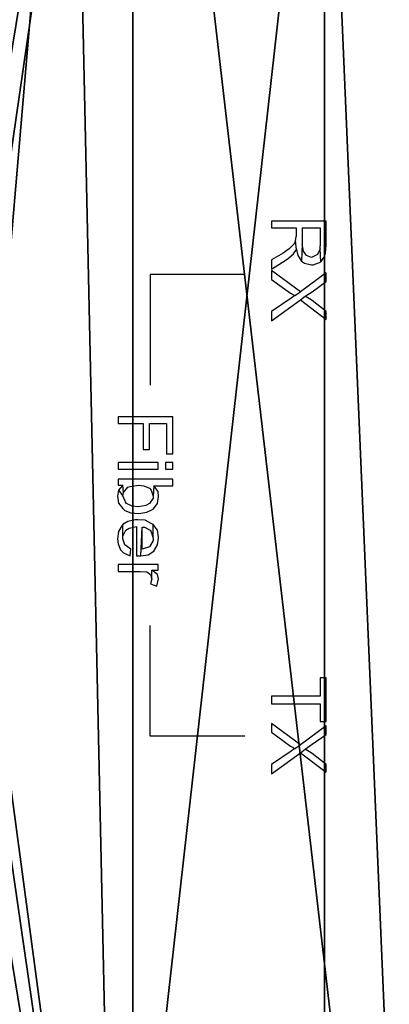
# Model space of a CAD drawing. Header units: millimetres. Extents: x 51 to 212, y 42 to 128.
# Tile 252 of 256: x 155 to 165, y 78 to 105. Entities that reach past the tile are written whole.
import ezdxf

# ---------------------------------------------------------------- set-up
doc = ezdxf.new("R2010")
doc.units = ezdxf.units.MM
doc.styles.add('Tahoma', font='tahoma.ttf')
doc.dimstyles.new('DimStyle1', dxfattribs={"dimtxt": 1.990855, "dimasz": 0.995428, "dimexe": 0.995428, "dimexo": 0.995428, "dimgap": 0.199086, "dimtad": 0, "dimtih": 1, "dimtoh": 1, "dimdec": 1, "dimzin": 0, "dimdsep": 46, "dimtxsty": 'Tahoma', "dimcen": 0.09, "dimadec": 0, "dimazin": 0, "dimtfac": 1, "dimtdec": 4, "dimtofl": 0, "dimtmove": 0, "dimatfit": 3, "dimfxl": 0, "dimtolj": 1, "dimtzin": 0, "dimarcsym": 0})

# ---------------------------------------------------------------- blocks, each defined once
blk = doc.blocks.new('Group#9')
at = {"color": 251}
mesh = blk.add_polyface(dxfattribs=at)
corners = [(66.7, 46.499, -7.941), (68.7, 14.499, -7.941), (66.7, 14.499, -7.941), (68.7, 46.499, -7.941), (71.176, 0.176, -7.941), (68.7, 0.105, -7.941), (68.7, 60.882, -7.941), (72.37, 60.755, -7.941), (77.132, 0.692, -7.941), (79.505, 60.012, -7.941), (83.049, 1.551, -7.941), (86.572, 58.777, -7.941), (88.906, 2.75, -7.941), (93.536, 57.057, -7.941), (94.685, 4.284, -7.941), (100.365, 54.859, -7.941), (100.365, 6.148, -7.941), (102.4, 6.816, -7.941), (102.4, 54.204, -7.941)]
mesh.append_faces([[corners[k] for k in face] for face in [(0, 1, 2), (1, 4, 5), (17, 15, 18)]], dxfattribs={"vtx0": -1, "color": 251})
mesh.append_faces([[corners[k] for k in face] for face in [(4, 7, 8), (8, 9, 10), (10, 11, 12), (12, 13, 14), (14, 15, 16), (16, 15, 17)]], dxfattribs={"vtx0": -1, "vtx1": -1, "color": 251})
mesh.append_faces([[corners[k] for k in face] for face in [(4, 1, 3)]], dxfattribs={"vtx0": -1, "vtx1": -1, "vtx2": -1, "color": 251})
mesh.append_faces([[corners[k] for k in face] for face in [(1, 0, 3), (4, 3, 6), (4, 6, 7), (8, 7, 9), (10, 9, 11), (12, 11, 13), (14, 13, 15)]], dxfattribs={"vtx0": -1, "vtx2": -1, "color": 251})
blk = doc.blocks.new('Group#2')
blk.add_blockref('Group#9', (12, 5.996, 8))
at = {"color": 251}
mesh = blk.add_polyface(dxfattribs=at)
corners = [(84.784, 0.263, 31), (78.437, 0.5, 31), (77.2, 0, 31), (79.575, 0.96, 31), (81.883, 2.075, 31), (84.111, 3.339, 31), (86.252, 4.747, 31), (92.333, 1.049, 31), (88.295, 6.294, 31), (90.231, 7.971, 31), (92.054, 9.772, 31), (93.753, 11.69, 31), (99.808, 2.355, 31), (95.322, 13.715, 31), (96.755, 15.84, 31), (98.044, 18.054, 31), (99.185, 20.348, 31), (100.173, 22.712, 31), (107.176, 4.175, 31), (101.002, 25.136, 31), (101.67, 27.61, 31), (102.173, 30.122, 31), (102.51, 32.662, 31), (102.679, 35.219, 31), (102.679, 37.781, 31), (78.437, 72.5, 31), (84.784, 72.737, 31), (77.2, 73, 31), (79.575, 72.04, 31), (81.883, 70.925, 31), (84.111, 69.661, 31), (86.252, 68.253, 31), (92.333, 71.951, 31), (88.295, 66.706, 31), (90.231, 65.029, 31), (92.054, 63.228, 31), (93.753, 61.31, 31), (99.808, 70.645, 31), (95.322, 59.285, 31), (96.755, 57.16, 31), (98.044, 54.946, 31), (99.185, 52.652, 31), (100.173, 50.288, 31), (107.176, 68.825, 31), (101.002, 47.864, 31), (101.67, 45.39, 31), (102.173, 42.878, 31), (102.51, 40.338, 31), (114.4, 6.5, 31), (114.4, 66.5, 31)]
mesh.append_faces([[corners[k] for k in face] for face in [(0, 1, 2), (25, 26, 27), (43, 48, 49)]], dxfattribs={"vtx0": -1, "color": 251})
mesh.append_faces([[corners[k] for k in face] for face in [(1, 0, 3), (3, 0, 4), (4, 0, 5), (5, 0, 6), (6, 7, 8), (8, 7, 9), (9, 7, 10), (10, 7, 11), (11, 12, 13), (13, 12, 14), (14, 12, 15), (15, 12, 16), (16, 12, 17), (17, 18, 19), (19, 18, 20), (20, 18, 21), (21, 18, 22), (22, 18, 23), (23, 18, 24), (26, 31, 32), (32, 36, 37), (37, 42, 43)]], dxfattribs={"vtx0": -1, "vtx1": -1, "color": 251})
mesh.append_faces([[corners[k] for k in face] for face in [(43, 24, 18)]], dxfattribs={"vtx0": -1, "vtx1": -1, "vtx2": -1, "color": 251})
mesh.append_faces([[corners[k] for k in face] for face in [(6, 0, 7), (11, 7, 12), (17, 12, 18), (26, 25, 28), (26, 28, 29), (26, 29, 30), (26, 30, 31), (32, 31, 33), (32, 33, 34), (32, 34, 35), (32, 35, 36), (37, 36, 38), (37, 38, 39), (37, 39, 40), (37, 40, 41), (37, 41, 42), (43, 42, 44), (43, 44, 45), (43, 45, 46), (43, 46, 47), (43, 47, 24), (43, 18, 48)]], dxfattribs={"vtx0": -1, "vtx2": -1, "color": 251})
blk = doc.blocks.new('Group#8')
at = {"color": 139}
for p, q in [((4.167, 14.967), (4.167, 14.783)), ((5.65, 14.967), (4.167, 14.967)), ((5.65, 14.317), (5.65, 14.967)), ((4.167, 14.783), (4.833, 14.783)), ((4.833, 14.783), (4.833, 14.55)), ((5, 14.783), (5.483, 14.783)), ((5, 14.783), (5, 14.35)), ((5.483, 14.783), (5.483, 14.3)), ((4.817, 14.433), (4.783, 14.35)), ((4.817, 14.433), (4.833, 14.55)), ((4.85, 14.2), (4.817, 14.433)), ((4.65, 14.217), (4.483, 14.1)), ((4.683, 14.25), (4.65, 14.217)), ((4.783, 14.35), (4.683, 14.25)), ((4.767, 14.083), (4.85, 14.2)), ((4.85, 14.2), (4.883, 14.033)), ((5, 14.35), (4.983, 13.883)), ((5.033, 14.15), (5, 14.35)), ((5.117, 14.033), (5.033, 14.15)), ((5.483, 14.217), (5.417, 14.067)), ((5.483, 14.217), (5.483, 14.3)), ((5.5, 13.867), (5.483, 14.217)), ((5.633, 14.1), (5.65, 14.317)), ((4.483, 14.1), (4.167, 13.917)), ((4.167, 13.667), (4.567, 13.917)), ((4.167, 13.917), (4.167, 13.667)), ((4.567, 13.917), (4.633, 13.967)), ((4.633, 13.967), (4.767, 14.083)), ((4.883, 14.033), (4.983, 13.883)), ((4.983, 13.883), (5.067, 13.833)), ((5.25, 13.983), (5.117, 14.033)), ((5.417, 14.067), (5.25, 13.983)), ((5.467, 13.85), (5.5, 13.867)), ((5.5, 13.867), (5.617, 14.017)), ((5.617, 14.017), (5.633, 14.1)), ((4.95, 13.05), (4.167, 13.633)), ((4.167, 13.633), (4.167, 13.383)), ((5.067, 13.833), (5.25, 13.783)), ((5.25, 13.783), (5.3, 13.783)), ((5.3, 13.783), (5.467, 13.85)), ((4.167, 13.383), (4.683, 13.017)), ((5.65, 13.567), (4.95, 13.05)), ((5.267, 13.05), (5.65, 13.333)), ((5.65, 13.333), (5.65, 13.567)), ((4.7, 12.883), (4.167, 12.517)), ((4.167, 12.267), (4.95, 12.833)), ((4.683, 13.017), (4.8, 12.95)), ((4.8, 12.95), (4.7, 12.883)), ((4.8, 12.95), (4.95, 13.05)), ((4.95, 12.833), (5.083, 12.933)), ((4.95, 12.833), (5.65, 12.3)), ((5.083, 12.933), (5.267, 13.05)), ((5.267, 12.817), (5.083, 12.933)), ((5.65, 12.517), (5.267, 12.817)), ((4.167, 12.517), (4.167, 12.267)), ((5.65, 12.3), (5.65, 12.517)), ((0.017, 9.667), (0.017, 9.483)), ((1.5, 9.667), (0.017, 9.667)), ((1.5, 8.667), (1.5, 9.667)), ((0.017, 9.483), (0.7, 9.483)), ((0.7, 9.483), (0.7, 8.783)), ((0.867, 8.783), (0.867, 9.483)), ((0.867, 9.483), (1.333, 9.483)), ((1.333, 9.483), (1.333, 8.667)), ((0.7, 8.783), (0.867, 8.783)), ((1.333, 8.667), (1.5, 8.667)), ((1.1, 8.433), (0.017, 8.433)), ((0.017, 8.433), (0.017, 8.25)), ((1.1, 8.25), (1.1, 8.433)), ((1.5, 8.433), (1.3, 8.433)), ((1.3, 8.433), (1.3, 8.25)), ((1.5, 8.25), (1.5, 8.433)), ((0.017, 8.25), (1.1, 8.25)), ((1.3, 8.25), (1.5, 8.25)), ((0.017, 7.983), (0.017, 7.817)), ((1.5, 7.983), (0.017, 7.983)), ((0.017, 7.817), (0.15, 7.817)), ((0.15, 7.817), (0.033, 7.683)), ((0.167, 7.617), (0.15, 7.817)), ((0.167, 7.617), (0.283, 7.767)), ((0.283, 7.767), (0.35, 7.783)), ((0.35, 7.783), (0.567, 7.817)), ((0.567, 7.817), (0.717, 7.8)), ((0.717, 7.8), (0.867, 7.733)), ((0.867, 7.733), (0.917, 7.683)), ((0.983, 7.8), (0.967, 7.517)), ((0.983, 7.8), (1.5, 7.8)), ((1.1, 7.65), (0.983, 7.8)), ((1.5, 7.8), (1.5, 7.983)), ((0.033, 7.683), (0, 7.517)), ((0, 7.517), (0.033, 7.333)), ((0.033, 7.683), (0.15, 7.533)), ((0.15, 7.533), (0.167, 7.617)), ((0.217, 7.367), (0.15, 7.533)), ((0.967, 7.467), (0.867, 7.317)), ((0.917, 7.683), (0.967, 7.517)), ((0.967, 7.517), (0.967, 7.467)), ((1.083, 7.317), (1.117, 7.5)), ((1.117, 7.5), (1.1, 7.65)), ((0.033, 7.333), (0.15, 7.183)), ((0.25, 7.317), (0.217, 7.367)), ((0.4, 7.25), (0.25, 7.317)), ((0.567, 7.233), (0.4, 7.25)), ((0.767, 7.267), (0.567, 7.233)), ((0.867, 7.317), (0.767, 7.267)), ((0.967, 7.167), (1.083, 7.317)), ((0.15, 7.183), (0.2, 7.133)), ((0.2, 7.133), (0.367, 7.067)), ((0.367, 7.067), (0.583, 7.05)), ((0.583, 7.05), (0.8, 7.083)), ((0.8, 7.083), (0.967, 7.167)), ((0.117, 6.717), (0.033, 6.567)), ((0.15, 6.75), (0.117, 6.717)), ((0.283, 6.833), (0.15, 6.75)), ((0.15, 6.433), (0.15, 6.75)), ((0.483, 6.883), (0.283, 6.833)), ((0.317, 6.65), (0.517, 6.7)), ((0.55, 6.883), (0.483, 6.883)), ((0.517, 6.7), (0.517, 5.9)), ((0.75, 6.867), (0.55, 6.883)), ((0.633, 5.9), (0.667, 6.683)), ((0.667, 6.683), (0.733, 6.683)), ((0.667, 6.083), (0.667, 6.683)), ((0.733, 6.683), (0.883, 6.6)), ((0.917, 6.783), (0.75, 6.867)), ((0.967, 6.75), (0.917, 6.783)), ((1.083, 6.6), (0.967, 6.75)), ((0.967, 6.383), (0.967, 6.75)), ((0.033, 6.567), (0, 6.367)), ((0.15, 6.433), (0.233, 6.6)), ((0.15, 6.367), (0.15, 6.433)), ((0.233, 6.6), (0.317, 6.65)), ((0.883, 6.6), (0.917, 6.55)), ((0.917, 6.55), (0.967, 6.383)), ((1.117, 6.417), (1.083, 6.6)), ((1.117, 6.383), (1.117, 6.417)), ((0, 6.367), (0.017, 6.233)), ((0.017, 6.233), (0.083, 6.067)), ((0.2, 6.2), (0.15, 6.367)), ((0.367, 6.083), (0.2, 6.2)), ((0.867, 6.15), (0.667, 6.083)), ((0.967, 6.317), (0.867, 6.15)), ((0.967, 6.383), (0.967, 6.317)), ((0.983, 6.033), (1.083, 6.2)), ((1.083, 6.2), (1.117, 6.383)), ((0.083, 6.067), (0.167, 5.983)), ((0.167, 5.983), (0.35, 5.9)), ((0.35, 5.9), (0.367, 6.083)), ((0.517, 5.9), (0.567, 5.9)), ((0.567, 5.9), (0.633, 5.9)), ((0.633, 5.9), (0.833, 5.933)), ((0.833, 5.933), (0.983, 6.033)), ((1.1, 5.667), (0.017, 5.667)), ((0.017, 5.667), (0.017, 5.483)), ((1.1, 5.517), (1.1, 5.667)), ((0.017, 5.483), (0.583, 5.483)), ((0.583, 5.483), (0.617, 5.483)), ((0.617, 5.483), (0.8, 5.467)), ((0.8, 5.467), (0.9, 5.4)), ((0.9, 5.4), (0.933, 5.283)), ((1.083, 5.4), (0.933, 5.517)), ((0.933, 5.283), (0.933, 5.517)), ((0.933, 5.517), (1.1, 5.517)), ((1.117, 5.283), (1.083, 5.4)), ((0.933, 5.283), (0.9, 5.15)), ((0.9, 5.15), (1.067, 5.083)), ((1.067, 5.083), (1.117, 5.283)), ((5.65, 2.6), (5.483, 2.6)), ((5.483, 2.6), (5.483, 2.1)), ((5.65, 1.417), (5.65, 2.6)), ((4.167, 2.1), (4.167, 1.9)), ((5.483, 2.1), (4.167, 2.1)), ((4.167, 1.9), (5.483, 1.9)), ((5.483, 1.9), (5.483, 1.417)), ((4.167, 1.367), (4.167, 1.133)), ((4.95, 0.783), (4.167, 1.367)), ((5.483, 1.417), (5.65, 1.417)), ((4.167, 1.133), (4.683, 0.75)), ((5.65, 1.3), (4.95, 0.783)), ((5.267, 0.8), (5.65, 1.067)), ((5.65, 1.067), (5.65, 1.3)), ((5.083, 0.667), (5.267, 0.8)), ((4.7, 0.617), (4.167, 0.25)), ((4.167, 0), (4.95, 0.567)), ((4.683, 0.75), (4.8, 0.683)), ((4.8, 0.683), (4.7, 0.617)), ((4.8, 0.683), (4.95, 0.783)), ((4.95, 0.567), (5.083, 0.667)), ((4.95, 0.567), (5.65, 0.05)), ((5.267, 0.55), (5.083, 0.667)), ((5.65, 0.25), (5.267, 0.55)), ((4.167, 0.25), (4.167, 0)), ((5.65, 0.05), (5.65, 0.25))]:
    blk.add_line(p, q, dxfattribs=at)
for p, q in [((3.446, 13.521), (0.885, 13.521)), ((0.885, 13.521), (0.885, 10.521)), ((0.885, 1.021), (0.885, 4.021)), ((3.446, 1.021), (0.885, 1.021))]:
    blk.add_line(p, q)
blk = doc.blocks.new('*D34')
at = {"color": 0, "lineweight": -2}
for p, q in [((127.798, 127.954), (210.134, 127.954)), ((209.139, 126.959), (209.139, 92.691)), ((209.139, 55.95), (209.139, 90.218)), ((127.798, 54.954), (210.134, 54.954))]:
    blk.add_line(p, q, dxfattribs=at)
at = {"color": 0}
for points in [[(209.305, 126.959), (208.973, 126.959), (209.139, 127.954)], [(208.973, 55.95), (209.305, 55.95), (209.139, 54.954)]]:
    blk.add_solid(points, dxfattribs=at)
at = {"layer": 'Defpoints', "color": 0}
for p in [(126.802, 127.954), (209.139, 127.954), (126.802, 54.954)]:
    blk.add_point(p, dxfattribs=at)
at = {"color": 0, "insert": (209.139, 91.454), "char_height": 1.9909, "attachment_point": 5, "style": 'Tahoma'}
blk.add_mtext('\\A1;73.0', dxfattribs=at)

msp = doc.modelspace()

# ---------------------------------------------------------------- block references
for name, p in [('Group#2', (51.102, 54.954)), ('Group#8', (157.863, 84.183, 31))]:
    msp.add_blockref(name, p)

# ---------------------------------------------------------------- dimensions: what is measured, and where the dimension line sits
at = {"color": 250}
dim = msp.add_linear_dim(base=(209.139, 127.954, 31), p1=(126.802, 54.954, 31), p2=(126.802, 127.954, 31), angle=90, dimstyle='DimStyle1', dxfattribs=at)
dim.commit()
dim.dimension.update_dxf_attribs({"geometry": '*D34', "text_midpoint": (209.139, 91.454, 31)})

doc.saveas('drawing.dxf')
